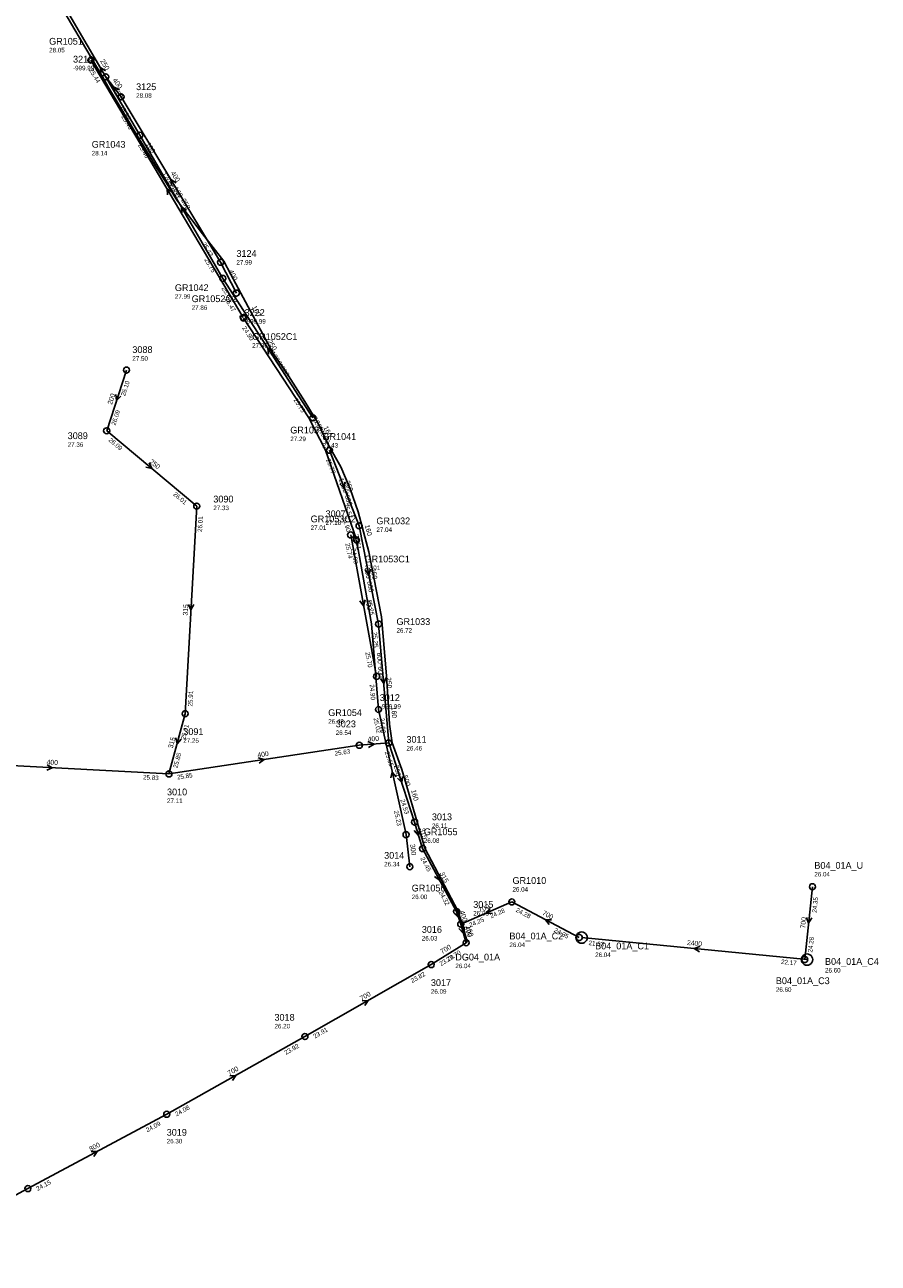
# Model space of a CAD drawing. Header units: metres. Extents: x 179992 to 198392, y 351761 to 369438.
# Tile 61 of 194: x 188063 to 188290, y 355772 to 356101. Entities that reach past the tile are written whole.
import ezdxf

# ---------------------------------------------------------------- set-up
doc = ezdxf.new("R2010")
doc.units = ezdxf.units.M

msp = doc.modelspace()

# ---------------------------------------------------------------- linework, layer by layer
at = {"layer": 'B-WE-RI-GWA-POMPPUT', "linetype": 'Continuous'}
msp.add_lwpolyline([(188212.944, 355858.829), (188212.893, 355859.217), (188212.743, 355859.579), (188212.505, 355859.89), (188212.194, 355860.128), (188211.832, 355860.278), (188211.444, 355860.329), (188211.056, 355860.278), (188210.694, 355860.128), (188210.383, 355859.89), (188210.145, 355859.579), (188209.995, 355859.217), (188209.944, 355858.829), (188209.995, 355858.441), (188210.145, 355858.079), (188210.383, 355857.769), (188210.694, 355857.53), (188211.056, 355857.38), (188211.444, 355857.329), (188211.832, 355857.38), (188212.194, 355857.53), (188212.505, 355857.769), (188212.743, 355858.079), (188212.893, 355858.441), (188212.944, 355858.829)], dxfattribs=at)
at = {"layer": 'B-WE-RI-GWA-POMPPUT'}
msp.add_circle((188180.76, 355857.47), 0.8, dxfattribs=at)
at = {"layer": 'B-WE-RI-GWA-RIOOLLEIDING', "linetype": 'Continuous'}
msp.add_lwpolyline([(188167.05, 355889.51), (188169.16, 355882.48)], dxfattribs=at)
at = {"layer": 'B-WE-RI-GWA-RIOOLLEIDING_BETON_250', "linetype": 'Continuous'}
for points in [[(188093.98, 356072.029), (188072.975, 356108.031)], [(188116.045, 356034.008), (188093.98, 356072.029)], [(188140.004, 355996.946), (188116.045, 356034.008)], [(188144.423, 355988.337), (188152.274, 355968.241)], [(188152.274, 355968.241), (188157.475, 355942.136)], [(188157.475, 355942.136), (188160.17, 355910.56)]]:
    msp.add_lwpolyline(points, dxfattribs=at)
at = {"layer": 'B-WE-RI-GWA-RIOOLLEIDING_BETON_400', "linetype": 'Continuous'}
for points in [[(188101.7, 355902.3), (188152.33, 355909.94)], [(188152.33, 355909.94), (188160.17, 355910.56)], [(188039.67, 355905.65), (188101.7, 355902.3)], [(188178.22, 355865.75), (188179.313, 355862.385)], [(188179.313, 355862.385), (188180.76, 355857.47)]]:
    msp.add_lwpolyline(points, dxfattribs=at)
at = {"layer": 'B-WE-RI-GWA-RIOOLLEIDING_BETON_500', "linetype": 'Continuous'}
msp.add_lwpolyline([(188160.17, 355910.56), (188167.05, 355889.51)], dxfattribs=at)
at = {"layer": 'B-WE-RI-GWA-RIOOLLEIDING_BETON_700', "linetype": 'Continuous'}
for points in [[(188270.823, 355853.02), (188272.848, 355872.337)], [(188192.913, 355868.292), (188179.313, 355862.385)], [(188210.826, 355858.853), (188192.913, 355868.292)], [(188171.46, 355851.65), (188137.87, 355832.53)], [(188137.87, 355832.53), (188101.12, 355811.87)]]:
    msp.add_lwpolyline(points, dxfattribs=at)
at = {"layer": 'B-WE-RI-GWA-RIOOLLEIDING_BETON_800', "linetype": 'Continuous'}
for points in [[(188101.12, 355811.87), (188064.2, 355792.1)], [(188064.2, 355792.1), (188027.34, 355772.28)]]:
    msp.add_lwpolyline(points, dxfattribs=at)
at = {"layer": 'B-WE-RI-GWA-RIOOLLEIDING_GVK_2400', "linetype": 'Continuous'}
msp.add_lwpolyline([(188271.415, 355852.974), (188211.441, 355858.821)], dxfattribs=at)
at = {"layer": 'B-WE-RI-GWA-RIOOLLEIDING_GVK_700', "linetype": 'Continuous'}
msp.add_lwpolyline([(188180.76, 355857.47), (188171.46, 355851.65)], dxfattribs=at)
at = {"layer": 'B-WE-RI-GWA-RIOOLLEIDING_PVC_200', "linetype": 'Continuous'}
msp.add_lwpolyline([(188090.42, 356009.64), (188085.15, 355993.51)], dxfattribs=at)
at = {"layer": 'B-WE-RI-GWA-RIOOLLEIDING_PVC_250', "linetype": 'Continuous'}
msp.add_lwpolyline([(188085.15, 355993.51), (188109.09, 355973.48)], dxfattribs=at)
at = {"layer": 'B-WE-RI-GWA-RIOOLLEIDING_PVC_315', "linetype": 'Continuous'}
for points in [[(188109.09, 355973.48), (188106.03, 355918.32)], [(188106.03, 355918.32), (188101.7, 355902.3)], [(188169.16, 355882.48), (188178.22, 355865.75)]]:
    msp.add_lwpolyline(points, dxfattribs=at)
at = {"layer": 'B-WE-RI-GWA-RIOOLPUT_INSPECTIEPUT', "linetype": 'Continuous'}
msp.add_lwpolyline([(188271.618, 355853.009), (188271.57, 355853.282), (188271.431, 355853.523), (188271.218, 355853.702), (188270.957, 355853.797), (188270.679, 355853.797), (188270.418, 355853.702), (188270.205, 355853.523), (188270.066, 355853.282), (188270.018, 355853.009), (188270.066, 355852.735), (188270.205, 355852.495), (188270.418, 355852.316), (188270.679, 355852.221), (188270.957, 355852.221), (188271.218, 355852.316), (188271.431, 355852.495), (188271.57, 355852.735), (188271.618, 355853.009)], dxfattribs=at)
at = {"layer": 'B-WE-RI-GWA-RIOOLPUT_INSPECTIEPUT'}
for centre in [(188093.98, 356072.03), (188116.05, 356034.01), (188090.42, 356009.64), (188140, 355996.95), (188085.15, 355993.51), (188144.42, 355988.34), (188109.09, 355973.48), (188152.27, 355968.24), (188157.48, 355942.14), (188106.03, 355918.32), (188152.33, 355909.94), (188160.17, 355910.56), (188101.7, 355902.3), (188167.05, 355889.51), (188169.16, 355882.48), (188272.85, 355872.34), (188192.91, 355868.29), (188178.22, 355865.75), (188179.31, 355862.39), (188171.46, 355851.65), (188137.87, 355832.53), (188101.12, 355811.87), (188064.2, 355792.1)]:
    msp.add_circle(centre, 0.8, dxfattribs=at)
at = {"layer": 'B-WE-RI-GWA-RIOOLPUT_OVERSTORTPUT', "linetype": 'Continuous'}
for points in [[(188211.624, 355858.862), (188211.576, 355859.136), (188211.437, 355859.377), (188211.224, 355859.555), (188210.963, 355859.65), (188210.685, 355859.65), (188210.424, 355859.555), (188210.211, 355859.377), (188210.072, 355859.136), (188210.024, 355858.862), (188210.072, 355858.589), (188210.211, 355858.348), (188210.424, 355858.169), (188210.685, 355858.074), (188210.963, 355858.074), (188211.224, 355858.169), (188211.437, 355858.348), (188211.576, 355858.589), (188211.624, 355858.862)], [(188272.908, 355852.98), (188272.857, 355853.368), (188272.707, 355853.73), (188272.468, 355854.04), (188272.158, 355854.279), (188271.796, 355854.428), (188271.408, 355854.48), (188271.019, 355854.428), (188270.658, 355854.279), (188270.347, 355854.04), (188270.109, 355853.73), (188269.959, 355853.368), (188269.908, 355852.98), (188269.959, 355852.591), (188270.109, 355852.23), (188270.347, 355851.919), (188270.658, 355851.68), (188271.019, 355851.531), (188271.408, 355851.48), (188271.796, 355851.531), (188272.158, 355851.68), (188272.468, 355851.919), (188272.707, 355852.23), (188272.857, 355852.591), (188272.908, 355852.98)]]:
    msp.add_lwpolyline(points, dxfattribs=at)
at = {"layer": 'B-WE-RI-GWA_STROMINGSRICHTING'}
for points in [[(188084.83, 356089.15), (188083.48, 356090.03), (188083.58, 356088.42)], [(188106.36, 356052.13), (188105.01, 356053.02), (188105.11, 356051.41)], [(188129.41, 356014.66), (188128.02, 356015.48), (188128.2, 356013.88)], [(188087.55, 356003.17), (188087.79, 356001.58), (188088.92, 356002.72)], [(188096.48, 355984.97), (188097.12, 355983.49), (188095.55, 355983.87)], [(188148.5, 355979.89), (188148.35, 355978.29), (188147.15, 355979.37)], [(188155.3, 355956.74), (188154.87, 355955.19), (188153.89, 355956.46)], [(188106.92, 355947.38), (188107.56, 355945.9), (188108.36, 355947.3)], [(188159.42, 355927.84), (188158.82, 355926.35), (188157.98, 355927.72)], [(188103.55, 355911.89), (188103.86, 355910.31), (188104.94, 355911.51)], [(188154.63, 355910.9), (188156.25, 355910.25), (188154.76, 355909.35)], [(188069.29, 355904.77), (188070.68, 355903.97), (188069.21, 355903.33)], [(188125.48, 355906.62), (188127.02, 355906.12), (188125.7, 355905.19)], [(188163.85, 355901.63), (188163.61, 355900.04), (188162.48, 355901.18)], [(188168.4, 355887.71), (188168.1, 355885.99), (188166.91, 355887.26)], [(188173.64, 355875.72), (188173.69, 355874.11), (188172.37, 355875.04)], [(188179.03, 355865.79), (188178.77, 355864.07), (188177.54, 355865.31)], [(188187.15, 355866.57), (188186.11, 355865.34), (188187.72, 355865.25)], [(188180.34, 355861.64), (188180.04, 355859.93), (188178.85, 355861.2)], [(188203.48, 355863.54), (188201.87, 355863.57), (188202.81, 355862.26)], [(188271.27, 355864.19), (188271.84, 355862.68), (188272.7, 355864.04)], [(188242.93, 355856.47), (188241.43, 355855.9), (188242.79, 355855.04)], [(188153.06, 355842), (188154.66, 355842.09), (188153.77, 355840.75)], [(188117.89, 355822.12), (188119.49, 355822.2), (188118.59, 355820.87)], [(188081.05, 355801.94), (188082.66, 355801.98), (188081.73, 355800.67)]]:
    msp.add_lwpolyline(points, dxfattribs=at)
at = {"layer": 'B-WE-RI-HWA-RIOOLLEIDING_BETON_300', "linetype": 'Continuous'}
msp.add_lwpolyline([(188164.764, 355886.189), (188165.774, 355877.656)], dxfattribs=at)
at = {"layer": 'B-WE-RI-HWA-RIOOLLEIDING_PVC_250', "linetype": 'Continuous'}
msp.add_lwpolyline([(188157.442, 355919.439), (188164.764, 355886.189)], dxfattribs=at)
at = {"layer": 'B-WE-RI-HWA-RIOOLPUT_INSPECTIEPUT'}
for centre in [(188164.76, 355886.19), (188165.77, 355877.66)]:
    msp.add_circle(centre, 0.8, dxfattribs=at)
at = {"layer": 'B-WE-RI-HWA_STROMINGSRICHTING'}
msp.add_lwpolyline([(188162.12, 355901.56), (188161.1, 355902.81), (188160.71, 355901.25)], dxfattribs=at)
at = {"layer": 'B-WE-RI-PERSLEIDING_PP_160', "linetype": 'Continuous'}
msp.add_lwpolyline([(188073.784, 356105.007), (188080.719, 356093.193), (188084.307, 356087.131), (188085.941, 356084.325), (188088.211, 356080.479), (188090.144, 356077.243), (188093.354, 356071.836), (188094.902, 356069.248), (188096.438, 356066.714), (188098.139, 356063.954), (188100.422, 356060.267), (188102.176, 356057.435), (188103.797, 356054.801), (188110.654, 356045.886), (188116.319, 356038.573), (188118.185, 356035.072), (188129.362, 356014.183), (188133.55, 356008.154), (188137.831, 356001.277), (188141.285, 355995.652), (188144.17, 355989.654), (188147.407, 355983.894), (188149.875, 355978.07), (188152.002, 355972.007), (188154.827, 355961.336), (188158.214, 355944.092), (188159.603, 355928.418), (188159.975, 355921.471), (188160.362, 355915.529), (188161.086, 355910.606), (188163.681, 355903.533), (188164.798, 355899.614), (188166.721, 355892.83), (188169.749, 355882.576), (188178.58, 355865.892), (188179.681, 355862.494), (188181.065, 355857.774), (188180.76, 355857.47)], dxfattribs=at)
at = {"layer": 'B-WE-RI-RIOOLLEIDING_BETON_400', "linetype": 'Continuous'}
for points in [[(188089, 356082.26), (188084.925, 356087.58)], [(188115.46, 356038.29), (188089, 356082.26)], [(188119.658, 356030.096), (188115.46, 356038.29)], [(188150.04, 355965.83), (188156.937, 355928.23)]]:
    msp.add_lwpolyline(points, dxfattribs=at)
at = {"layer": 'B-WE-RI-RIOOLPUT_INSPECTIEPUT'}
for centre in [(188084.92, 356087.58), (188089, 356082.26), (188115.46, 356038.29), (188119.66, 356030.1), (188150.04, 355965.83), (188156.94, 355928.23)]:
    msp.add_circle(centre, 0.8, dxfattribs=at)
at = {"layer": 'B-WE-RI-SWA-RIOOLLEIDING_PE_600', "linetype": 'Continuous'}
for points in [[(188080.963, 356092.005), (188121.441, 356023.607)], [(188121.538, 356023.459), (188138.903, 355996.951), (188143.384, 355988.395), (188151.56, 355964.605)], [(188151.59, 355964.437), (188155.608, 355942.229), (188157.442, 355919.439)]]:
    msp.add_lwpolyline(points, dxfattribs=at)
at = {"layer": 'B-WE-RI-SWA-RIOOLPUT_INSPECTIEPUT'}
for centre in [(188080.96, 356092.01), (188121.54, 356023.46), (188151.59, 355964.44), (188157.44, 355919.44)]:
    msp.add_circle(centre, 0.8, dxfattribs=at)
at = {"layer": 'B-WE-RI-SWA-RIOOLPUT_OVERSTORTPUT', "linetype": 'Continuous'}
for points in [[(188121.216, 356022.766), (188122.298, 356023.391), (188121.673, 356024.474), (188120.591, 356023.849), (188121.216, 356022.766)], [(188151.051, 355963.892), (188152.282, 355964.109), (188152.064, 355965.34), (188150.833, 355965.123), (188151.051, 355963.892)]]:
    msp.add_lwpolyline(points, dxfattribs=at)
at = {"layer": 'B-WE-RI-SWA_STROMINGSRICHTING'}
msp.add_lwpolyline([(188102.56, 356056.93), (188101.2, 356057.81), (188101.32, 356056.2)], dxfattribs=at)
at = {"layer": 'B-WE-RI_STROMINGSRICHTING'}
for points in [[(188088.53, 356084.16), (188086.96, 356084.92), (188087.29, 356083.21)], [(188103.59, 356059.41), (188102.23, 356060.28), (188102.36, 356058.67)], [(188153.94, 355948.58), (188153.49, 355947.03), (188152.52, 355948.32)]]:
    msp.add_lwpolyline(points, dxfattribs=at)

# ---------------------------------------------------------------- texts
at = {"layer": 'B-WE-RI-GWA_AFM'}
for s, rotation, p in [('250', -59.74, (188083.38, 356091.77)), ('250', -59.87, (188104.91, 356054.77)), ('250', -57.12, (188127.84, 356017.2)), ('200', 71.91, (188086.56, 356000.34)), ('250', -39.92, (188096.42, 355985.1)), ('250', -68.66, (188148.51, 355980)), ('250', -78.73, (188155.33, 355956.87)), ('315', 86.82, (188106.69, 355944.39)), ('250', -85.12, (188159.48, 355927.97)), ('315', 74.88, (188102.7, 355909.02)), ('400', 4.52, (188154.63, 355910.9)), ('400', 8.58, (188125.35, 355906.68)), ('400', -3.09, (188069.17, 355904.84)), ('500', -71.9, (188163.87, 355901.74)), ('315', -73.29, (188168.4, 355887.72)), ('315', -61.56, (188173.62, 355875.87)), ('400', -72.01, (188179.02, 355865.77)), ('700', 23.48, (188184.36, 355865.43)), ('700', -27.79, (188200.86, 355864.97)), ('400', -73.6, (188180.34, 355861.66)), ('700', 84.02, (188270.9, 355861.21)), ('2400', -5.57, (188239.44, 355856.87)), ('700', 32.04, (188174.37, 355854.41)), ('700', 29.65, (188152.93, 355841.99)), ('700', 29.34, (188117.76, 355822.12)), ('800', 28.17, (188080.91, 355801.94))]:
    msp.add_text(s, height=1.3, rotation=rotation, dxfattribs=at).set_placement(p)
at = {"layer": 'B-WE-RI-GWA_BOB'}
for s, rotation, p in [('25.46', -59.74, (188089, 356077)), ('25.46', -59.87, (188093.43, 356069.4)), ('25.75', -59.87, (188111.08, 356038.99)), ('25.62', -57.12, (188115.62, 356031.35)), ('26.10', 71.91, (188090.02, 356002.62)), ('25.75', -57.12, (188134.8, 356001.68)), ('26.09', 71.91, (188087.48, 355994.85)), ('26.09', -39.92, (188085.53, 355990.85)), ('25.77', -68.66, (188143.47, 355985.82)), ('26.01', -39.92, (188102.72, 355976.46)), ('25.51', -68.66, (188148.12, 355973.92)), ('26.01', 86.82, (188110.51, 355966.59)), ('25.51', -78.73, (188150.9, 355965.93)), ('25.25', -78.73, (188154.38, 355948.45)), ('25.25', -85.12, (188155.85, 355939.99)), ('25.91', 86.82, (188107.94, 355920.22)), ('24.98', -85.12, (188157.8, 355917.18)), ('25.91', 74.88, (188105.99, 355911.29)), ('25.85', 74.88, (188103.96, 355903.76)), ('25.63', 8.58, (188145.87, 355907.15)), ('25.65', -71.9, (188159.08, 355908.1)), ('25.83', -3.09, (188094.81, 355900.87)), ('25.85', 8.58, (188103.95, 355900.82)), ('24.53', -71.9, (188163.23, 355895.41)), ('24.45', -61.56, (188168.53, 355879.86)), ('24.32', -61.56, (188173.4, 355870.87)), ('24.35', 84.02, (188273.93, 355865.39)), ('24.28', 23.48, (188187.39, 355863.93)), ('24.28', -27.79, (188193.84, 355865.77)), ('24.25', 23.48, (188181.86, 355861.53)), ('24.35', -27.79, (188203.97, 355860.43)), ('21.63', -5.57, (188213.26, 355856.84)), ('24.28', 84.02, (188272.82, 355854.82)), ('23.70', 32.04, (188175.95, 355852.34)), ('23.70', 32.04, (188174.11, 355851.19)), ('22.17', -5.57, (188264.47, 355851.84)), ('23.82', 29.65, (188166.44, 355846.72)), ('23.91', 29.65, (188140.5, 355831.96)), ('23.92', 29.34, (188132.82, 355827.63)), ('24.08', 29.34, (188103.75, 355811.28)), ('24.09', 28.17, (188095.98, 355807.07)), ('24.15', 28.17, (188066.81, 355791.46))]:
    msp.add_text(s, height=1.2, rotation=rotation, dxfattribs=at).set_placement(p)
at = {"layer": 'B-WE-RI-GWA_PUTDEKSELNIVEAU'}
for s, p in [('28.14', (188081.18, 356066.69)), ('27.99', (188103.29, 356028.6)), ('27.50', (188091.98, 356012.14)), ('27.36', (188074.78, 355989.25)), ('27.29', (188133.98, 355990.75)), ('27.43', (188142.55, 355989.04)), ('27.33', (188113.51, 355972.42)), ('27.04', (188156.89, 355966.62)), ('26.72', (188162.23, 355939.86)), ('27.25', (188105.53, 355910.61)), ('26.54', (188146.07, 355912.67)), ('26.46', (188164.88, 355908.54)), ('27.11', (188101.2, 355894.59)), ('26.11', (188171.64, 355887.97)), ('26.34', (188158.95, 355877.74)), ('26.04', (188273.35, 355875.07)), ('26.04', (188193.08, 355871.05)), ('26.03', (188182.64, 355864.69)), ('26.03', (188168.96, 355858.04)), ('26.04', (188192.26, 355856.3)), ('26.04', (188215.06, 355853.66)), ('26.04', (188177.87, 355850.7)), ('26.60', (188276.19, 355849.53)), ('26.09', (188171.38, 355843.91)), ('26.60', (188263.12, 355844.41)), ('26.20', (188129.78, 355834.69)), ('26.30', (188101.12, 355804.13))]:
    msp.add_text(s, height=1.2, dxfattribs=at).set_placement(p)
at = {"layer": 'B-WE-RI-GWA_PUTNUMMER'}
for s, p in [('GR1043', (188081.18, 356068.73)), ('GR1042', (188103.29, 356030.64)), ('3088', (188091.98, 356014.18)), ('3089', (188074.78, 355991.29)), ('GR1031', (188133.98, 355992.79)), ('GR1041', (188142.55, 355991.08)), ('3090', (188113.51, 355974.46)), ('GR1032', (188156.89, 355968.66)), ('GR1033', (188162.23, 355941.9)), ('3091', (188105.53, 355912.65)), ('3023', (188146.07, 355914.71)), ('3011', (188164.88, 355910.58)), ('3010', (188101.2, 355896.63)), ('3013', (188171.64, 355890.01)), ('3014', (188158.95, 355879.78)), ('B04_01A_U', (188273.35, 355877.11)), ('GR1010', (188193.08, 355873.09)), ('3015', (188182.64, 355866.73)), ('3016', (188168.96, 355860.08)), ('B04_01A_C2', (188192.26, 355858.34)), ('B04_01A_C1', (188215.06, 355855.7)), ('DG04_01A', (188177.87, 355852.74)), ('B04_01A_C4', (188276.19, 355851.57)), ('B04_01A_C3', (188263.12, 355846.45)), ('3017', (188171.38, 355845.95)), ('3018', (188129.78, 355836.73)), ('3019', (188101.12, 355806.17))]:
    msp.add_text(s, height=1.8, dxfattribs=at).set_placement(p)
at = {"layer": 'B-WE-RI-HWA_AFM'}
for s, rotation, p in [('250', -77.58, (188161.54, 355904.51)), ('300', -83.25, (188165.85, 355883.59))]:
    msp.add_text(s, height=1.3, rotation=rotation, dxfattribs=at).set_placement(p)
at = {"layer": 'B-WE-RI-HWA_BOB'}
for s, p in [('25.02', (188156.11, 355917.1)), ('25.23', (188161.54, 355892.44))]:
    msp.add_text(s, height=1.2, rotation=-77.58, dxfattribs=at).set_placement(p)
at = {"layer": 'B-WE-RI-HWA_PUTDEKSELNIVEAU'}
for s, p in [('26.08', (188169.5, 355884)), ('26.00', (188166.28, 355869.04))]:
    msp.add_text(s, height=1.2, dxfattribs=at).set_placement(p)
at = {"layer": 'B-WE-RI-HWA_PUTNUMMER'}
for s, p in [('GR1055', (188169.5, 355886.04)), ('GR1056', (188166.28, 355871.08))]:
    msp.add_text(s, height=1.8, dxfattribs=at).set_placement(p)
at = {"layer": 'B-WE-RI-PERSLEIDING_AFM'}
for rotation, p in [(-59.45, (188086.95, 356084.15)), (-58.78, (188095.53, 356069.72)), (-58.39, (188102.84, 356057.88)), (-61.85, (188123.73, 356026.37)), (-64.31, (188142.77, 355994.4)), (-75.17, (188153.77, 355968.36)), (-86.27, (188160.86, 355920.11)), (-74.17, (188166.09, 355897.93)), (-73.66, (188180.69, 355861.84))]:
    msp.add_text('160', height=1.3, rotation=rotation, dxfattribs=at).set_placement(p)
at = {"layer": 'B-WE-RI-SWA_AFM'}
for s, rotation, p in [('1200*600', -59.38, (188099.75, 356061.8)), ('1200*600', -56.77, (188128.59, 356014.11)), ('1200*600', -62.36, (188139.89, 355996.74)), ('1200*600', -71.03, (188146.85, 355980.69)), ('600*600', -79.74, (188153.72, 355957.08)), ('600*600', -85.4, (188157.01, 355934.53))]:
    msp.add_text(s, height=1.3, rotation=rotation, dxfattribs=at).set_placement(p)
at = {"layer": 'B-WE-RI-SWA_BOB'}
for s, rotation, p in [('25.44', -59.38, (188080.43, 356089.37)), ('25.47', -59.38, (188116.43, 356028.54)), ('24.90', -56.77, (188121.13, 356020.8)), ('24.90', -71.03, (188147.65, 355970.45)), ('24.90', -79.74, (188150.17, 355962.15)), ('24.90', -85.4, (188155.1, 355926.07))]:
    msp.add_text(s, height=1.2, rotation=rotation, dxfattribs=at).set_placement(p)
at = {"layer": 'B-WE-RI-SWA_PUTDEKSELNIVEAU'}
for s, p in [('28.05', (188069.85, 356094.08)), ('27.86', (188107.76, 356025.66)), ('27.86', (188123.84, 356015.61)), ('27.01', (188139.4, 355967.15)), ('27.01', (188153.74, 355956.49)), ('26.48', (188144.07, 355915.67))]:
    msp.add_text(s, height=1.2, dxfattribs=at).set_placement(p)
at = {"layer": 'B-WE-RI-SWA_PUTNUMMER'}
for s, p in [('GR1051', (188069.85, 356096.12)), ('GR1052C2', (188107.76, 356027.7)), ('GR1052C1', (188123.84, 356017.65)), ('GR1053C2', (188139.4, 355969.19)), ('GR1053C1', (188153.74, 355958.53)), ('GR1054', (188144.07, 355917.71))]:
    msp.add_text(s, height=1.8, dxfattribs=at).set_placement(p)
at = {"layer": 'B-WE-RI_AFM'}
for rotation, p in [(-52.55, (188086.63, 356086.63)), (-58.96, (188102.11, 356062.03)), (-62.87, (188117.54, 356035.92)), (-79.61, (188153.97, 355948.7))]:
    msp.add_text('400', height=1.3, rotation=rotation, dxfattribs=at).set_placement(p)
at = {"layer": 'B-WE-RI_BOB'}
for s, rotation, p in [('25.34', -58.96, (188088.49, 356079.62)), ('25.42', -58.96, (188110.41, 356043.19)), ('25.74', -79.61, (188148.63, 355963.54)), ('25.70', -79.61, (188153.94, 355934.59))]:
    msp.add_text(s, height=1.2, rotation=rotation, dxfattribs=at).set_placement(p)
at = {"layer": 'B-WE-RI_PUTDEKSELNIVEAU'}
for s, p in [('-999.99', (188076.21, 356089.32)), ('28.08', (188092.98, 356082)), ('27.99', (188119.66, 356037.68)), ('-999.99', (188121.84, 356021.98)), ('27.18', (188143.36, 355968.5)), ('-999.99', (188157.77, 355919.66))]:
    msp.add_text(s, height=1.2, dxfattribs=at).set_placement(p)
at = {"layer": 'B-WE-RI_PUTNUMMER'}
for s, p in [('3216', (188076.21, 356091.36)), ('3125', (188092.98, 356084.04)), ('3124', (188119.66, 356039.72)), ('3222', (188121.84, 356024.02)), ('3007', (188143.36, 355970.54)), ('3012', (188157.77, 355921.7))]:
    msp.add_text(s, height=1.8, dxfattribs=at).set_placement(p)

doc.saveas('drawing.dxf')
